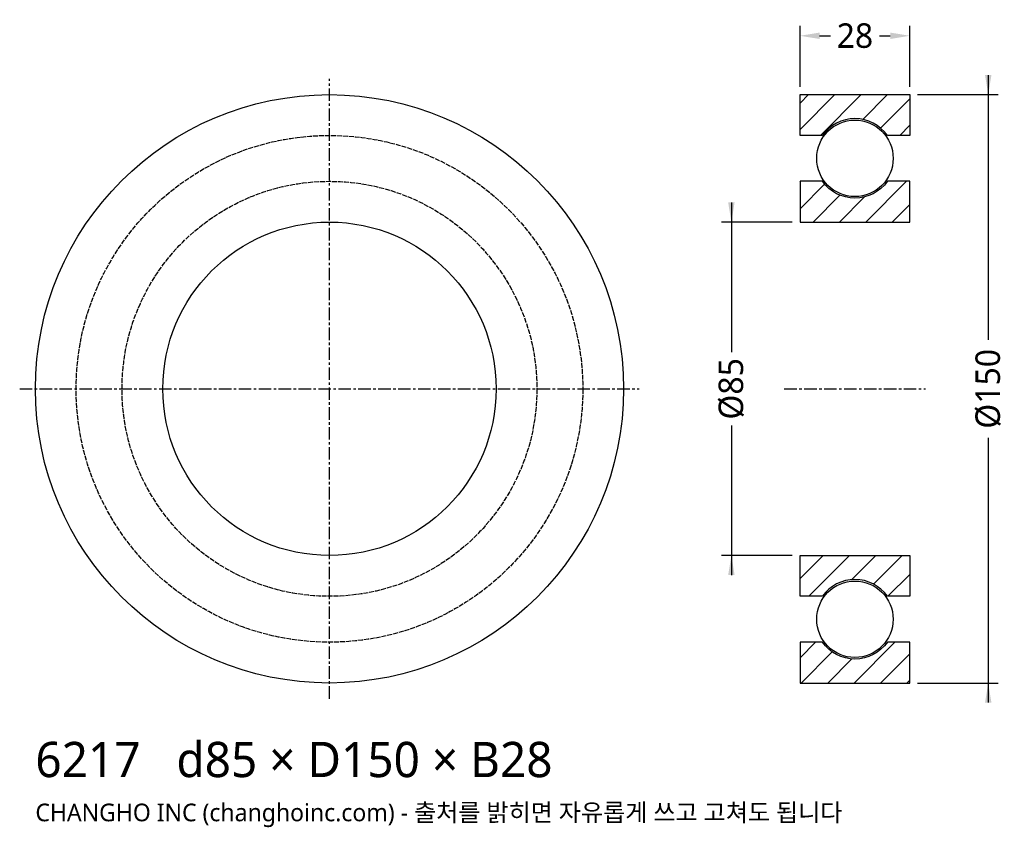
# Model space of a CAD drawing. Header units: millimetres. Extents: x -79 to 172, y -112 to 94.
import ezdxf

# ---------------------------------------------------------------- set-up
doc = ezdxf.new("R2010")
doc.units = ezdxf.units.MM
doc.linetypes.add('CENTER', pattern=[5.08, 3.175, -0.635, 0.635, -0.635])
doc.linetypes.add('DASHED', pattern=[1.524, 1.27, -0.254])
for name, color, linetype in [('문자', 7, 'CONTINUOUS'), ('숨은선', 3, 'DASHED'), ('외형선', 7, 'CONTINUOUS'), ('중심선', 1, 'CENTER'), ('치수', 4, 'CONTINUOUS'), ('해칭', 8, 'CONTINUOUS')]:
    doc.layers.add(name, color=color, linetype=linetype)
doc.styles.add('CH_KOR', font='malgun.ttf')
doc.dimstyles.new('CH_DIM', dxfattribs={"dimtxt": 2.5, "dimasz": 2, "dimexe": 1, "dimexo": 0.8, "dimgap": 0.8, "dimtad": 1, "dimdec": 0, "dimtxsty": 'CH_KOR', "dimcen": 2.5, "dimclrd": 4, "dimclre": 4, "dimclrt": 4, "dimazin": 3, "dimtfac": 1, "dimtmove": 0, "dimatfit": 3})

# ---------------------------------------------------------------- blocks, each defined once
blk = doc.blocks.new('_CLOSEDFILLED')
at = {"color": 0, "linetype": 'BYBLOCK'}
blk.add_solid([(-1, 0.164), (0, 0), (-1, -0.164)], dxfattribs=at)
blk = doc.blocks.new('*D1')
at = {"color": 4}
for p, q in [((168, 80), (168, 12.5)), ((150, 75), (170.5, 75)), ((168, -12.5), (168, -80)), ((150, -75), (170.5, -75))]:
    blk.add_line(p, q, dxfattribs=at)
at = {"layer": 'Defpoints'}
for p in [(148, 75), (168, 75), (148, -75)]:
    blk.add_point(p, dxfattribs=at)
at = {"layer": '치수', "color": 4, "xscale": 5, "yscale": 5}
for p, rotation in [((168, 75), 270), ((168, -75), 90)]:
    blk.add_blockref('_CLOSEDFILLED', p, dxfattribs=dict(at, rotation=rotation))
at = {"layer": '치수', "color": 4, "insert": (168, 0), "char_height": 6.25, "attachment_point": 5, "rotation": 90, "style": 'CH_KOR'}
blk.add_mtext('Ø150', dxfattribs=at)
blk = doc.blocks.new('*D2')
at = {"color": 4}
for p, q in [((102.5, 47.5), (102.5, 9.375)), ((118, 42.5), (100, 42.5)), ((102.5, -9.375), (102.5, -47.5)), ((118, -42.5), (100, -42.5))]:
    blk.add_line(p, q, dxfattribs=at)
at = {"layer": 'Defpoints'}
for p in [(102.5, 42.5), (120, 42.5), (120, -42.5)]:
    blk.add_point(p, dxfattribs=at)
at = {"layer": '치수', "color": 4, "xscale": 5, "yscale": 5}
for p, rotation in [((102.5, 42.5), 270), ((102.5, -42.5), 90)]:
    blk.add_blockref('_CLOSEDFILLED', p, dxfattribs=dict(at, rotation=rotation))
at = {"layer": '치수', "color": 4, "insert": (102.5, 0), "char_height": 6.25, "attachment_point": 5, "rotation": 90, "style": 'CH_KOR'}
blk.add_mtext('Ø85', dxfattribs=at)
blk = doc.blocks.new('*D3')
at = {"color": 4}
for p, q in [((120, 77), (120, 92.5)), ((148, 77), (148, 92.5)), ((125, 90), (127.75, 90)), ((140.25, 90), (143, 90))]:
    blk.add_line(p, q, dxfattribs=at)
at = {"layer": 'Defpoints'}
for p in [(120, 90), (120, 75), (148, 75)]:
    blk.add_point(p, dxfattribs=at)
at = {"layer": '치수', "color": 4, "xscale": 5, "yscale": 5, "rotation": 180}
blk.add_blockref('_CLOSEDFILLED', (120, 90), dxfattribs=at)
at = {"layer": '치수', "color": 4, "xscale": 5, "yscale": 5}
blk.add_blockref('_CLOSEDFILLED', (148, 90), dxfattribs=at)
at = {"layer": '치수', "color": 4, "insert": (134, 90), "char_height": 6.25, "attachment_point": 5, "style": 'CH_KOR'}
blk.add_mtext('28', dxfattribs=at)

msp = doc.modelspace()

# ---------------------------------------------------------------- hatches: boundary and pattern name
at = {"layer": '해칭'}
h = msp.add_hatch(dxfattribs=at)
h.set_pattern_fill('ANSI31', scale=1.5)
h.paths.add_polyline_path([(120, 75), (148, 75), (148, 64.6), (142.28, 64.6, 0.51797), (125.72, 64.6), (120, 64.6)])
h = msp.add_hatch(dxfattribs=at)
h.set_pattern_fill('ANSI31', scale=1.5)
h.paths.add_polyline_path([(120, 42.5), (148, 42.5), (148, 52.9), (142.28, 52.9, -0.51797), (125.72, 52.9), (120, 52.9)])
h = msp.add_hatch(dxfattribs=at)
h.set_pattern_fill('ANSI31', scale=1.5)
h.paths.add_polyline_path([(120, -42.5), (148, -42.5), (148, -52.9), (142.28, -52.9, 0.51797), (125.72, -52.9), (120, -52.9)])
h = msp.add_hatch(dxfattribs=at)
h.set_pattern_fill('ANSI31', scale=1.5)
h.paths.add_polyline_path([(120, -75), (148, -75), (148, -64.6), (142.28, -64.6, -0.51797), (125.72, -64.6), (120, -64.6)])

# ---------------------------------------------------------------- linework, layer by layer
at = {"layer": '숨은선'}
for radius in [64.6, 52.9]:
    msp.add_circle((0, 0), radius, dxfattribs=at)
at = {"layer": '외형선'}
for points in [[(120, 75), (148, 75), (148, 64.6), (142.28, 64.6, 0.51797), (125.72, 64.6), (120, 64.6)], [(120, 42.5), (148, 42.5), (148, 52.9), (142.28, 52.9, -0.51797), (125.72, 52.9), (120, 52.9)], [(120, -42.5), (148, -42.5), (148, -52.9), (142.28, -52.9, 0.51797), (125.72, -52.9), (120, -52.9)], [(120, -75), (148, -75), (148, -64.6), (142.28, -64.6, -0.51797), (125.72, -64.6), (120, -64.6)]]:
    msp.add_lwpolyline(points, format="xyb", close=True, dxfattribs=at)
for centre, radius in [((0, 0), 75), ((134, 58.75), 9.75), ((0, 0), 42.5), ((134, -58.75), 9.75)]:
    msp.add_circle(centre, radius, dxfattribs=at)
at = {"layer": '중심선'}
for p, q in [((0, -79), (0, 79)), ((-79, 0), (79, 0)), ((116, 0), (152, 0))]:
    msp.add_line(p, q, dxfattribs=at)

# ---------------------------------------------------------------- texts
at = {"layer": '문자', "style": 'CH_KOR'}
for s, height, p in [('6217   d85 × D150 × B28', 9, (-75, -99)), ('CHANGHO INC (changhoinc.com) - 출처를 밝히면 자유롭게 쓰고 고쳐도 됩니다', 4.5, (-75, -110.25))]:
    msp.add_text(s, height=height, dxfattribs=at).set_placement(p)

# ---------------------------------------------------------------- dimensions: what is measured, and where the dimension line sits
at = {"layer": '치수'}
dim = msp.add_linear_dim(base=(120, 90), p1=(120, 75), p2=(148, 75), dimstyle='CH_DIM', override={"dimscale": 2.5}, dxfattribs=at)
dim.commit()
dim.dimension.update_dxf_attribs({"geometry": '*D3', "text_midpoint": (134, 90)})
for base, p1, p2, text, picture, middle in [((168, 75), (148, 75), (148, -75), 'Ø150', '*D1', (168, 0)), ((102.5, 42.5), (120, 42.5), (120, -42.5), 'Ø85', '*D2', (102.5, 0))]:
    dim = msp.add_linear_dim(base=base, p1=p1, p2=p2, angle=90, text=text, dimstyle='CH_DIM', override={"dimscale": 2.5}, dxfattribs=at)
    dim.commit()
    dim.dimension.update_dxf_attribs({"geometry": picture, "text_midpoint": middle})

doc.saveas('drawing.dxf')
